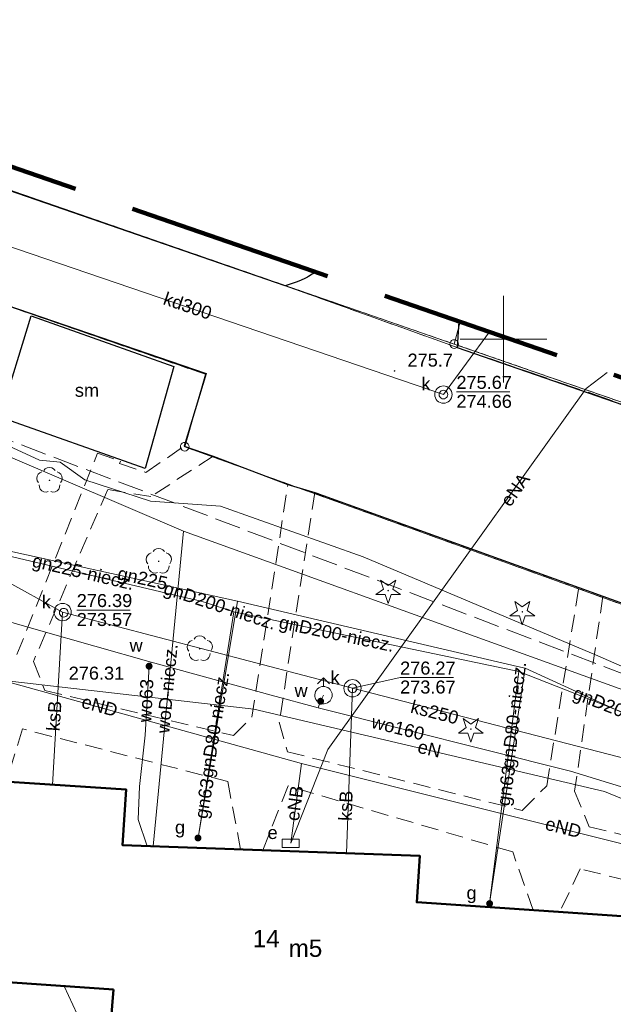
# Model space of a CAD drawing. Extents: x 0 to 6568752, y 0 to 5584302.
# Tile 54 of 58: x 6568522 to 6568556, y 5584162 to 5584218. Entities that reach past the tile are written whole.
import ezdxf
from ezdxf.enums import TextEntityAlignment as Align

# ---------------------------------------------------------------- set-up
doc = ezdxf.new("R2010")
doc.units = 0
for name, pattern in [('PRZER1-1', [1, 0.5, -0.5]), ('PRZER2-1', [1.5, 1, -0.5]), ('PRZER3-1', [2, 1.5, -0.5])]:
    doc.linetypes.add(name, pattern=pattern)
doc.layers.get('0').update_dxf_attribs({"linetype": 'CONTINUOUS'})
for name, color, linetype, lineweight in [('EGBU', 7, 'CONTINUOUS', 50), ('EGBU_O', 7, 'CONTINUOUS', 50), ('EGDE', 7, 'CONTINUOUS', 18), ('EGPG', 7, 'CONTINUOUS', 18), ('GEPADR_O', 7, 'CONTINUOUS', 18), ('GUPPRZ_O', 7, 'CONTINUOUS', 18), ('OTDM', 7, 'CONTINUOUS', 25), ('OTDM_O', 7, 'CONTINUOUS', 25), ('OTKC', 7, 'CONTINUOUS', 18), ('OTKJ', 7, 'CONTINUOUS', 18), ('OTKK', 7, 'CONTINUOUS', 25), ('OTRN', 7, 'CONTINUOUS', 13), ('OTRN_O', 7, 'CONTINUOUS', 13), ('ramka sekcji', 7, 'CONTINUOUS', 18), ('SUPK', 7, 'CONTINUOUS', 18), ('SUPW', 7, 'CONTINUOUS', 18), ('SUPW_O', 7, 'CONTINUOUS', 18), ('zakres', 6, 'PRZER3-1', 106)]:
    doc.layers.add(name, color=color, linetype=linetype, lineweight=lineweight)
for name, color, linetype, lineweight, true_color in [('EGUG', 7, 'CONTINUOUS', 18, 0x008000), ('OTZG', 7, 'CONTINUOUS', 18, 0x008000), ('OTZL', 7, 'CONTINUOUS', 18, 0x008000), ('SUEP', 1, 'CONTINUOUS', 18, 0xff0000), ('SUEP_O', 1, 'CONTINUOUS', 18, 0xff0000), ('SUES', 1, 'CONTINUOUS', 18, 0xff0000), ('SUES_O', 1, 'CONTINUOUS', 18, 0xff0000), ('SUGP', 7, 'CONTINUOUS', 18, 0xbfbf00), ('SUGP_O', 7, 'CONTINUOUS', 18, 0xbfbf00), ('SUGW', 7, 'CONTINUOUS', 18, 0xbfbf00), ('SUGW_O', 7, 'CONTINUOUS', 18, 0xbfbf00), ('SUKP', 7, 'CONTINUOUS', 18, 0x803300), ('SUKP_O', 7, 'CONTINUOUS', 18, 0x803300), ('SUTP', 7, 'CONTINUOUS', 18, 0xff9100), ('SUWH', 5, 'CONTINUOUS', 18, 0x0000ff), ('SUWP', 5, 'CONTINUOUS', 18, 0x0000ff), ('SUWP_O', 5, 'CONTINUOUS', 18, 0x0000ff), ('SUWW', 5, 'CONTINUOUS', 18, 0x0000ff), ('SUWW_O', 5, 'CONTINUOUS', 18, 0x0000ff)]:
    doc.layers.add(name, color=color, linetype=linetype, lineweight=lineweight, true_color=true_color)
doc.styles.add('Arial', font='arial.ttf')

# ---------------------------------------------------------------- blocks, each defined once
blk = doc.blocks.new('D_GSPRDL1')
blk.add_hatch(color=0).paths.add_polyline_path([(0, -0.045), (0.013906, -0.042798), (0.02645, -0.036406), (0.036406, -0.02645), (0.042798, -0.013906), (0.045, 0), (0.042798, 0.013906), (0.036406, 0.02645), (0.02645, 0.036406), (0.013906, 0.042798), (0, 0.045), (-0.013906, 0.042798), (-0.02645, 0.036406), (-0.036406, 0.02645), (-0.042798, 0.013906), (-0.045, 0), (-0.042798, -0.013906), (-0.036406, -0.02645), (-0.02645, -0.036406), (-0.013906, -0.042798)])
at = {"color": 0}
for points in [[(-0.324277, 0.563333), (-0.240553, 0.662679), (-0.127956, 0.727494), (0, 0.75), (0.127956, 0.727494), (0.240553, 0.662679), (0.324277, 0.563333)], [(-0.635969, -0.134326), (-0.70458, -0.024001), (-0.731429, 0.103115), (-0.713292, 0.231763), (-0.652348, 0.346501), (-0.55591, 0.433559), (-0.435555, 0.482485)], [(0.435555, 0.482485), (0.55591, 0.433559), (0.652348, 0.346501), (0.713292, 0.231763), (0.731429, 0.103115), (0.70458, -0.024001), (0.635969, -0.134326)], [(-0.068773, -0.646351), (-0.194901, -0.677512), (-0.324092, -0.663766), (-0.440839, -0.606763), (-0.531129, -0.513345), (-0.584125, -0.394725), (-0.593465, -0.265141)], [(0.593465, -0.265141), (0.584125, -0.394725), (0.531129, -0.513345), (0.440839, -0.606763), (0.324092, -0.663766), (0.194901, -0.677512), (0.068773, -0.646351)]]:
    blk.add_lwpolyline(points, dxfattribs=at)
blk = doc.blocks.new('D_GSPRDI1')
blk.add_hatch(color=0).paths.add_polyline_path([(0, -0.045), (0.013906, -0.042798), (0.02645, -0.036406), (0.036406, -0.02645), (0.042798, -0.013906), (0.045, 0), (0.042798, 0.013906), (0.036406, 0.02645), (0.02645, 0.036406), (0.013906, 0.042798), (0, 0.045), (-0.013906, 0.042798), (-0.02645, 0.036406), (-0.036406, 0.02645), (-0.042798, 0.013906), (-0.045, 0), (-0.042798, -0.013906), (-0.036406, -0.02645), (-0.02645, -0.036406), (-0.013906, -0.042798)])
at = {"color": 0}
blk.add_lwpolyline([(0.272471, 0.088531), (0.713338, -0.231778), (0.168396, -0.231778), (0, -0.750048), (-0.168396, -0.231778), (-0.713338, -0.231778), (-0.272471, 0.088531), (-0.440867, 0.606801), (0, 0.286493), (0.440867, 0.606801)], close=True, dxfattribs=at)
blk = doc.blocks.new('D_GSPWPN1')
blk.add_hatch(color=0).paths.add_polyline_path([(-0.045, 0), (-0.043467, -0.011647), (-0.038971, -0.0225), (-0.03182, -0.03182), (-0.0225, -0.038971), (-0.011647, -0.043467), (0, -0.045), (0.011647, -0.043467), (0.0225, -0.038971), (0.03182, -0.03182), (0.038971, -0.0225), (0.043467, -0.011647), (0.045, 0), (0.043467, 0.011647), (0.038971, 0.0225), (0.03182, 0.03182), (0.0225, 0.038971), (0.011647, 0.043467), (0, 0.045), (-0.011647, 0.043467), (-0.0225, 0.038971), (-0.03182, 0.03182), (-0.038971, 0.0225), (-0.043467, 0.011647)])
blk = doc.blocks.new('D_GUPWZA1')
blk.add_hatch(color=0).paths.add_polyline_path([(-0.2, 0), (-0.193185, -0.051764), (-0.173205, -0.1), (-0.141421, -0.141421), (-0.1, -0.173205), (-0.051764, -0.193185), (0, -0.2), (0.051764, -0.193185), (0.1, -0.173205), (0.141421, -0.141421), (0.173205, -0.1), (0.193185, -0.051764), (0.2, 0), (0.193185, 0.051764), (0.173205, 0.1), (0.141421, 0.141421), (0.1, 0.173205), (0.051764, 0.193185), (0, 0.2), (-0.051764, 0.193185), (-0.1, 0.173205), (-0.141421, 0.141421), (-0.173205, 0.1), (-0.193185, 0.051764)])
blk = doc.blocks.new('D_GUPESE1')
at = {"color": 0}
blk.add_lwpolyline([(-0.5, -0.25), (-0.5, 0.25), (0.5, 0.25), (0.5, -0.25)], close=True, dxfattribs=at)
blk = doc.blocks.new('D_GUPIWZ1_1')
at = {"color": 0}
blk.add_lwpolyline([(0, 0.25), (0.064705, 0.241481), (0.125, 0.216506), (0.176777, 0.176777), (0.216506, 0.125), (0.241481, 0.064705), (0.25, 0), (0.241481, -0.064705), (0.216506, -0.125), (0.176777, -0.176777), (0.125, -0.216506), (0.064705, -0.241481), (0, -0.25), (-0.064705, -0.241481), (-0.125, -0.216506), (-0.176777, -0.176777), (-0.216506, -0.125), (-0.241481, -0.064705), (-0.25, 0), (-0.241481, 0.064705), (-0.216506, 0.125), (-0.176777, 0.176777), (-0.125, 0.216506), (-0.064705, 0.241481)], close=True, dxfattribs=at)
blk = doc.blocks.new('D_GUPWDT1')
at = {"color": 0}
for points in [[(-0.353553, 0.646447), (0, 1), (0.353553, 0.646447)], [(0, 0.5), (0, 1)]]:
    blk.add_lwpolyline(points, dxfattribs=at)
blk.add_lwpolyline([(0, 0.5), (0.086824, 0.492404), (0.17101, 0.469846), (0.25, 0.433013), (0.321394, 0.383022), (0.383022, 0.321394), (0.433013, 0.25), (0.469846, 0.17101), (0.492404, 0.086824), (0.5, 0), (0.492404, -0.086824), (0.469846, -0.17101), (0.433013, -0.25), (0.377875, -0.32743), (0.309079, -0.393027), (0.229113, -0.444418), (0.140866, -0.479746), (0.047528, -0.497736), (-0.047528, -0.497736), (-0.140866, -0.479746), (-0.229113, -0.444418), (-0.309079, -0.393027), (-0.377875, -0.32743), (-0.433013, -0.25), (-0.4725, -0.163534), (-0.494911, -0.071157), (-0.499434, 0.023791), (-0.485906, 0.117879), (-0.454816, 0.207708), (-0.407288, 0.290028), (-0.34504, 0.361867), (-0.27032, 0.420627), (-0.185831, 0.464184), (-0.094626, 0.490964)], close=True, dxfattribs=at)
blk = doc.blocks.new('D_GUPGZA1')
blk.add_hatch(color=0).paths.add_polyline_path([(-0.2, 0), (-0.193185, -0.051764), (-0.173205, -0.1), (-0.141421, -0.141421), (-0.1, -0.173205), (-0.051764, -0.193185), (0, -0.2), (0.051764, -0.193185), (0.1, -0.173205), (0.141421, -0.141421), (0.173205, -0.1), (0.193185, -0.051764), (0.2, 0), (0.193185, 0.051764), (0.173205, 0.1), (0.141421, 0.141421), (0.1, 0.173205), (0.051764, 0.193185), (0, 0.2), (-0.051764, 0.193185), (-0.1, 0.173205), (-0.141421, 0.141421), (-0.173205, 0.1), (-0.193185, 0.051764)])
blk = doc.blocks.new('D_GEPPGD1_2')
blk.add_hatch(color=0).paths.add_polyline_path([(0, -0.045), (0.013906, -0.042798), (0.02645, -0.036406), (0.036406, -0.02645), (0.042798, -0.013906), (0.045, 0), (0.042798, 0.013906), (0.036406, 0.02645), (0.02645, 0.036406), (0.013906, 0.042798), (0, 0.045), (-0.013906, 0.042798), (-0.02645, 0.036406), (-0.036406, 0.02645), (-0.042798, 0.013906), (-0.045, 0), (-0.042798, -0.013906), (-0.036406, -0.02645), (-0.02645, -0.036406), (-0.013906, -0.042798)])
blk = doc.blocks.new('D_GEPPGD1_1')
at = {"color": 0}
blk.add_lwpolyline([(0, 0.25), (0.077254, 0.237764), (0.146946, 0.202254), (0.202254, 0.146946), (0.237764, 0.077254), (0.25, 0), (0.237764, -0.077254), (0.202254, -0.146946), (0.146946, -0.202254), (0.077254, -0.237764), (0, -0.25), (-0.077254, -0.237764), (-0.146946, -0.202254), (-0.202254, -0.146946), (-0.237764, -0.077254), (-0.25, 0), (-0.237764, 0.077254), (-0.202254, 0.146946), (-0.146946, 0.202254), (-0.077254, 0.237764)], close=True, dxfattribs=at)

msp = doc.modelspace()

# ---------------------------------------------------------------- linework, layer by layer
at = {"layer": 'EGBU', "color": 0, "linetype": 'Continuous', "lineweight": 50, "elevation": 10.18}
msp.add_lwpolyline([(6568527.47, 5584162.43), (6568514.95, 5584163.31), (6568515.85341, 5584174.79452), (6568528.2, 5584173.99), (6568528.0043, 5584170.77341), (6568545.17, 5584170.16), (6568544.99, 5584167.48), (6568562.18, 5584166.31), (6568561.48, 5584154.81), (6568544.19, 5584156.04), (6568544.4, 5584158.62), (6568527.26, 5584159.84)], close=True, dxfattribs=at)
at = {"layer": 'EGDE', "color": 0, "linetype": 'Continuous', "elevation": 10.22}
for points in [[(6568361.59535, 5584252.09289), (6568363.17294, 5584258.49371), (6568384.10967, 5584252.66302), (6568404.05262, 5584247.11955), (6568410.12476, 5584245.43766), (6568432.37614, 5584239.25389), (6568501.01473, 5584215.71647), (6568547.15443, 5584199.71974), (6568592.68513, 5584183.94093)], [(6568592.25665, 5584177.2623), (6568569.37207, 5584185.2949), (6568567.841, 5584180.71483), (6568531.58972, 5584193.78874), (6568532.79584, 5584197.9746), (6568444.36545, 5584228.51754), (6568424.00977, 5584235.04577), (6568423.40791, 5584229.7576), (6568390.77944, 5584238.75789), (6568391.9359, 5584243.69317), (6568384.82038, 5584245.63164), (6568365.64994, 5584250.98505), (6568361.59535, 5584252.09289)], [(6568547.15443, 5584199.71974), (6568501.01473, 5584215.71647), (6568432.37614, 5584239.25389), (6568410.12476, 5584245.43766), (6568410.56468, 5584246.69046)], [(6568384.82038, 5584245.63164), (6568391.9359, 5584243.69317), (6568390.77944, 5584238.75789), (6568423.40791, 5584229.7576), (6568424.00977, 5584235.04577), (6568444.36545, 5584228.51754), (6568532.79584, 5584197.9746), (6568531.58972, 5584193.78874), (6568567.841, 5584180.71483), (6568569.37207, 5584185.2949), (6568592.25665, 5584177.2623)], [(6568547.49268, 5584201.00451), (6568547.15443, 5584199.71974)], [(6568592.68513, 5584183.94093), (6568547.15443, 5584199.71974), (6568547.49268, 5584201.00451)]]:
    msp.add_lwpolyline(points, dxfattribs=at)
at = {"layer": 'EGUG', "color": 0, "linetype": 'PRZER1-1', "lineweight": 18, "elevation": 10.08}
for points in [[(6568324.88408, 5584271.82788), (6568324.82072, 5584271.63057), (6568327.2348, 5584269.00147), (6568331.69773, 5584267.24884), (6568363.17294, 5584258.49371), (6568384.10967, 5584252.66302), (6568404.05262, 5584247.11955), (6568410.12476, 5584245.43766), (6568432.37614, 5584239.25389), (6568501.01473, 5584215.71647), (6568547.15443, 5584199.71974), (6568592.68513, 5584183.94093)], [(6568592.68513, 5584183.94093), (6568547.15443, 5584199.71974), (6568501.01473, 5584215.71647), (6568432.37614, 5584239.25389), (6568410.12476, 5584245.43766), (6568404.05262, 5584247.11955), (6568384.10967, 5584252.66302), (6568363.17294, 5584258.49371)], [(6568592.25665, 5584177.2623), (6568569.37207, 5584185.2949), (6568567.841, 5584180.71483), (6568531.58972, 5584193.78874), (6568532.79584, 5584197.9746), (6568444.36545, 5584228.51754), (6568424.00977, 5584235.04577), (6568423.40791, 5584229.7576), (6568390.77944, 5584238.75789)], [(6568390.77944, 5584238.75789), (6568423.40791, 5584229.7576), (6568424.00977, 5584235.04577), (6568444.36545, 5584228.51754), (6568532.79584, 5584197.9746), (6568531.58972, 5584193.78874), (6568567.841, 5584180.71483), (6568569.37207, 5584185.2949), (6568592.25665, 5584177.2623)]]:
    msp.add_lwpolyline(points, dxfattribs=at)
at = {"layer": 'GUPPRZ_O', "color": 0, "linetype": 'Continuous', "lineweight": 13, "elevation": 10.8, "flags": 128}
for points in [[(6568547.28305, 5584196.96099), (6568550.36305, 5584196.96099)], [(6568525.35391, 5584184.35743), (6568528.43391, 5584184.35743)], [(6568541.28139, 5584179.83651), (6568544.03124, 5584180.45622), (6568547.11124, 5584180.45622)]]:
    msp.add_lwpolyline(points, dxfattribs=at)
at = {"layer": 'OTDM', "color": 0, "linetype": 'Continuous', "lineweight": 25, "elevation": 10.18}
msp.add_lwpolyline([(6568529.31, 5584192.54), (6568520.93, 5584195.49), (6568522.72, 5584201.36), (6568530.96, 5584198.43)], close=True, dxfattribs=at)
at = {"layer": 'OTKC', "color": 0, "linetype": 'PRZER2-1', "lineweight": 18, "elevation": 10.18}
for points in [[(6568521.9, 5584181.78), (6568526.55, 5584193.42), (6568527.88, 5584192.96), (6568527.83, 5584192.82), (6568529.35, 5584192.31), (6568531.55, 5584193.82), (6568533.24, 5584193.25), (6568529.63, 5584190.91), (6568527.15, 5584191.32), (6568522.85, 5584181.39), (6568523.52, 5584179.7), (6568534.41, 5584177.11), (6568535.47, 5584178.16), (6568537.55, 5584191.61), (6568539.1, 5584191.15), (6568537.05, 5584177.88), (6568537.52, 5584176.17), (6568551.09, 5584172.78), (6568552.5, 5584174.21), (6568554.35, 5584185.66), (6568555.74, 5584185.16), (6568554.11, 5584173.9), (6568554.96, 5584171.84), (6568575.39, 5584166.8)], [(6568565.81, 5584166.6), (6568554.43, 5584169.4), (6568553.25244, 5584166.91764), (6568551.71069, 5584167.02257), (6568550.54, 5584170.38), (6568537.56, 5584174.2), (6568536.09974, 5584170.48412), (6568534.81922, 5584170.52988), (6568534.08, 5584174.45), (6568522.22, 5584177.49), (6568521.28657, 5584174.44049)]]:
    msp.add_lwpolyline(points, dxfattribs=at)
at = {"layer": 'OTKJ', "color": 0, "linetype": 'PRZER3-1', "lineweight": 18, "elevation": 10.18}
msp.add_lwpolyline([(6568324.63601, 5584271.90472), (6568325.01, 5584271.29), (6568326.48, 5584269.47), (6568327.65, 5584268.64), (6568329.49, 5584267.76), (6568331.28, 5584267.12), (6568332.07, 5584266.92), (6568359.08, 5584259.49), (6568361.58, 5584258.81), (6568397.87, 5584248.6), (6568413.84, 5584244.22), (6568455.08, 5584231.25), (6568457, 5584230.63), (6568498.55, 5584216.47), (6568500.09, 5584215.97), (6568537.39, 5584203.09), (6568547.32, 5584199.53), (6568592.6869, 5584183.96856)], dxfattribs=at)
for points in [[(6568592.27088, 5584177.48411), (6568589.01, 5584178.79), (6568575.71, 5584183.16), (6568569.28, 5584185.37), (6568568.72, 5584183.6), (6568567.66, 5584180.86), (6568555.74, 5584185.16), (6568554.35, 5584185.66), (6568539.1, 5584191.15), (6568537.55, 5584191.61), (6568533.24, 5584193.25), (6568531.55, 5584193.82), (6568532.82, 5584198.02), (6568519.22, 5584202.68), (6568505.31, 5584207.06), (6568502.26, 5584208.44), (6568499.5, 5584209.57), (6568442.88, 5584228.95, 0.48575719), (6568436.47, 5584226.47), (6568429.34, 5584228.12), (6568427.97, 5584231.99), (6568423.96, 5584235.1), (6568423.38, 5584229.9), (6568390.81, 5584238.73)], [(6568547.43203, 5584201.02544), (6568547.32, 5584199.53), (6568537.39, 5584203.09, 0.08519898), (6568539.15676, 5584203.88134)]]:
    msp.add_lwpolyline(points, format="xyb", dxfattribs=at)
at = {"layer": 'OTKK', "color": 0, "linetype": 'Continuous', "lineweight": 25, "elevation": 10.18}
msp.add_lwpolyline([(6568539.15682, 5584203.88131, -0.08520069), (6568537.39, 5584203.09), (6568500.09, 5584215.97), (6568498.55, 5584216.47), (6568457, 5584230.63), (6568455.08, 5584231.25), (6568413.84, 5584244.22, -0.22495395), (6568411.27336, 5584246.48884)], format="xyb", dxfattribs=at)
for points in [[(6568510.51, 5584157.83), (6568511.07, 5584177.33), (6568512.46, 5584181.61), (6568513.33, 5584198.33), (6568515.23, 5584201.77), (6568519.22, 5584202.68), (6568532.82, 5584198.02), (6568531.55, 5584193.82), (6568533.24, 5584193.25), (6568537.55, 5584191.61), (6568539.1, 5584191.15), (6568554.35, 5584185.66), (6568555.74, 5584185.16), (6568567.66, 5584180.86), (6568568.72, 5584183.6), (6568569.28, 5584185.37), (6568575.71, 5584183.16), (6568578.54, 5584180.75), (6568579.27, 5584175.96), (6568577.89, 5584147.04)], [(6568547.43203, 5584201.02544), (6568547.32, 5584199.53), (6568565.96, 5584193.07), (6568592.68614, 5584183.95677)]]:
    msp.add_lwpolyline(points, dxfattribs=at)
at = {"layer": 'ramka sekcji', "color": 0}
for q in [(6568550, 5584202.5), (6568547.5, 5584200), (6568550, 5584197.5), (6568552.5, 5584200)]:
    msp.add_line((6568550, 5584200), q, dxfattribs=at)
at = {"layer": 'SUEP', "linetype": 'PRZER3-1', "lineweight": 18, "elevation": 10.14}
msp.add_lwpolyline([(6568560.58238, 5584136.31089), (6568560.7851, 5584142.19097), (6568567.55885, 5584142.33769), (6568569.72241, 5584174.7728), (6568568.75268, 5584175.93585), (6568566.54485, 5584176.9986), (6568520.37363, 5584194.58131), (6568501.89491, 5584203.47687), (6568485.93649, 5584207.97701), (6568481.66183, 5584212.65942), (6568442.07302, 5584224.70259), (6568418.51306, 5584225.75311), (6568412.04865, 5584222.77544), (6568410.68147, 5584195.95969), (6568396.48012, 5584196.06005)], dxfattribs=at)
at = {"layer": 'SUEP', "linetype": 'Continuous', "lineweight": 18, "elevation": 10.14}
for points in [[(6568486.27, 5584207.38), (6568505.27, 5584202.34), (6568518.12, 5584196.32), (6568521.41, 5584193.85), (6568523.2, 5584193.01), (6568524.4, 5584192.89), (6568525.82, 5584191.88), (6568529.61, 5584190.64), (6568533.66, 5584190.36), (6568541.9, 5584187.44), (6568555.45, 5584181.71), (6568569.37, 5584175.62), (6568568.52, 5584159.59)], [(6568537.71, 5584170.88), (6568539.86, 5584176.3), (6568547.89, 5584187.52), (6568554.77, 5584197.15), (6568555.98497, 5584198.07372)], [(6568588.42, 5584161.56), (6568588.64, 5584171.67), (6568586.85, 5584171.86), (6568576.51, 5584173.04), (6568574.93, 5584169.59), (6568571.97, 5584169.2), (6568560.55, 5584171.92), (6568555.84, 5584173.88), (6568535.58, 5584178.64), (6568519.3, 5584180.49), (6568513.84, 5584184.74)], [(6568514.97262, 5584181.98672), (6568538.34205, 5584175.49634)], [(6568537.71, 5584170.88), (6568538.34205, 5584175.49634)], [(6568538.34205, 5584175.49634), (6568568.54621, 5584167.93037), (6568567.26294, 5584150.61906)]]:
    msp.add_lwpolyline(points, dxfattribs=at)
at = {"layer": 'SUGP', "color": 0, "linetype": 'Continuous', "lineweight": 18, "elevation": 10.14}
for points in [[(6568531.85, 5584185.03), (6568519.58, 5584187.91), (6568512.96, 5584189.46), (6568507.61, 5584190.72), (6568505.85, 5584191.12)], [(6568502.76, 5584190.94), (6568508.13, 5584190.28), (6568513.63, 5584189.33), (6568518.31, 5584188.45), (6568534.63, 5584184.87), (6568550.81, 5584181.1)], [(6568532.79, 5584184.8), (6568532.38, 5584184.9), (6568531.85, 5584185.03)], [(6568534.63, 5584184.87), (6568532.36, 5584171.19)], [(6568532.79, 5584184.8), (6568534.43179, 5584184.26135), (6568550.8944, 5584180.81528), (6568570.47901, 5584173.11266), (6568576.65641, 5584168.96549), (6568585.97078, 5584167.32838)], [(6568534.43179, 5584184.26135), (6568532.36, 5584171.19)], [(6568551.26, 5584181), (6568549.2, 5584167.4)], [(6568550.8944, 5584180.81528), (6568549.2, 5584167.4)], [(6568550.81, 5584181.1), (6568551.26, 5584181), (6568575.43, 5584169.92), (6568586.76, 5584166.6), (6568589.28, 5584165.85), (6568589.52, 5584165.75), (6568589.59, 5584165.49), (6568588.42, 5584159.13), (6568588.42, 5584158.92), (6568588.63, 5584158.83), (6568591.0389, 5584158.28114)]]:
    msp.add_lwpolyline(points, dxfattribs=at)
at = {"layer": 'SUKP', "color": 0, "linetype": 'Continuous', "lineweight": 18, "elevation": 10.14}
for points in [[(6568504.94016, 5584210.76039), (6568516.94072, 5584206.90478), (6568546.53305, 5584196.80544), (6568549.18856, 5584200.41924)], [(6568573.6282, 5584162.42214), (6568570.74, 5584171.11), (6568558.43959, 5584175.41734), (6568541.28139, 5584179.83651), (6568524.53976, 5584184.23726), (6568510.57, 5584191.94)], [(6568524.53976, 5584184.23726), (6568523.95651, 5584174.26651)], [(6568541.28139, 5584179.83651), (6568540.941, 5584170.31112)]]:
    msp.add_lwpolyline(points, dxfattribs=at)
at = {"layer": 'SUPK', "color": 0, "linetype": 'Continuous', "lineweight": 18, "elevation": 10.14}
for points in [[(6568546.53305, 5584196.30544, -1), (6568546.53305, 5584197.30544, -1)], [(6568524.53976, 5584183.73726, -1), (6568524.53976, 5584184.73726, -1)], [(6568541.28139, 5584179.33651, -1), (6568541.28139, 5584180.33651, -1)]]:
    msp.add_lwpolyline(points, format="xyb", close=True, dxfattribs=at)
at = {"layer": 'SUTP', "color": 0, "linetype": 'Continuous', "lineweight": 18, "elevation": 10.14}
msp.add_lwpolyline([(6568524.6324, 5584162.62945), (6568528.38554, 5584154.53443)], dxfattribs=at)
at = {"layer": 'SUWP', "color": 0, "linetype": 'Continuous', "lineweight": 18, "elevation": 10.14}
for points in [[(6568440.18814, 5584219.75304), (6568440.56927, 5584219.66795), (6568448.50814, 5584218.25013), (6568461.34345, 5584215.5853), (6568469.74002, 5584213.57334), (6568480.59995, 5584209.76297), (6568489.24609, 5584206.23411), (6568499.13871, 5584203.76138), (6568500.84194, 5584199.64301), (6568502.67082, 5584195.08622), (6568503.58721, 5584190.71769), (6568503.5906, 5584188.12754), (6568507.92245, 5584187.23329), (6568512.6962, 5584186.19471), (6568523.13561, 5584183.19899), (6568529.6599, 5584181.35292), (6568536.57505, 5584179.44187), (6568539.30473, 5584178.70699), (6568553.87292, 5584175.05441), (6568562.39734, 5584172.43405), (6568570.35066, 5584169.89633), (6568570.05045, 5584166.03217), (6568569.32325, 5584156.50206)], [(6568440.82398, 5584218.04271), (6568460.92655, 5584212.8281), (6568465.28794, 5584212.16501), (6568477.6888, 5584209.32114), (6568503.91994, 5584200.72488), (6568531.5237, 5584188.92031), (6568570.76196, 5584174.73149), (6568571.92617, 5584174.48857), (6568584.07042, 5584172.54962), (6568591.65656, 5584167.9086)], [(6568531.5237, 5584188.92031), (6568529.77184, 5584170.71025)], [(6568529.6599, 5584181.35292), (6568529.533, 5584181.11126), (6568529.31433, 5584177.12814), (6568528.97253, 5584174.16351), (6568528.90716, 5584172.25252), (6568529.41668, 5584170.72294)], [(6568539.30473, 5584178.70699), (6568539.43982, 5584179.08876), (6568539.60529, 5584179.44092)]]:
    msp.add_lwpolyline(points, dxfattribs=at)
at = {"layer": 'zakres', "color": 0, "ltscale": 7}
msp.add_lwpolyline([(6568248.9828, 5583949.49809), (6568593.23088, 5583926.24598), (6568594.73885, 5583944.72564), (6568600.03506, 5583944.48551), (6568601.93947, 5583972.41355), (6568624.21788, 5583971.15638), (6568661.45926, 5583969.71449), (6568667.75842, 5584103.27503), (6568620.63994, 5584106.09947), (6568620.96872, 5584115.5807), (6568625.17121, 5584115.63721), (6568627.02161, 5584150.96538), (6568590.71801, 5584153.27937), (6568592.77721, 5584185.3763), (6568538.50559, 5584204.10606), (6568463.99933, 5584229.86642), (6568419.28314, 5584244.20999), (6568355.04246, 5584262.48696)], dxfattribs=at)

# ---------------------------------------------------------------- block references
at = {"layer": 'EGPG', "color": 0, "linetype": 'Continuous', "lineweight": 18}
for name, p in [('D_GEPPGD1_1', (6568547.15443, 5584199.71974, 10.24)), ('D_GEPPGD1_2', (6568532.79584, 5584197.9746, 10.24)), ('D_GEPPGD1_1', (6568531.58972, 5584193.78874, 10.24))]:
    msp.add_blockref(name, p, dxfattribs=at)
at = {"layer": 'OTRN', "color": 0, "linetype": 'Continuous', "lineweight": 13}
msp.add_blockref('D_GSPWPN1', (6568543.71, 5584198.17, 10.08), dxfattribs=at)
at = {"layer": 'OTZG', "color": 0, "linetype": 'Continuous', "lineweight": 18}
for p in [(6568543.34, 5584185.48, 10.12), (6568551.09, 5584184.25, 10.12), (6568548.12, 5584177.48, 10.12)]:
    msp.add_blockref('D_GSPRDI1', p, dxfattribs=at)
at = {"layer": 'OTZL', "color": 0, "linetype": 'Continuous', "lineweight": 18}
for p in [(6568523.78, 5584191.85, 10.12), (6568530.09, 5584187.17, 10.12), (6568532.46, 5584182.12, 10.12)]:
    msp.add_blockref('D_GSPRDL1', p, dxfattribs=at)
at = {"layer": 'SUES', "linetype": 'Continuous', "lineweight": 18}
msp.add_blockref('D_GUPESE1', (6568537.71, 5584170.88, 10.16), dxfattribs=at)
at = {"layer": 'SUGW', "color": 0, "linetype": 'Continuous', "lineweight": 18}
for p in [(6568532.36, 5584171.19, 10.16), (6568549.2, 5584167.4, 10.16)]:
    msp.add_blockref('D_GUPGZA1', p, dxfattribs=at)
at = {"layer": 'SUPW', "color": 0, "linetype": 'Continuous', "lineweight": 18}
for p in [(6568546.53305, 5584196.80544, 10.18), (6568524.60391, 5584184.20188, 10.18), (6568541.28139, 5584179.83651, 10.18)]:
    msp.add_blockref('D_GUPIWZ1_1', p, dxfattribs=at)
at = {"layer": 'SUWH', "color": 0, "linetype": 'Continuous', "lineweight": 18}
msp.add_blockref('D_GUPWDT1', (6568539.60529, 5584179.44092, 10.16), dxfattribs=at)
at = {"layer": 'SUWW', "color": 0, "linetype": 'Continuous', "lineweight": 18}
for p, rotation in [((6568529.533, 5584181.11126, 10.16), 72.44108560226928), ((6568539.43982, 5584179.08876, 10.16), 75.60477458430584)]:
    msp.add_blockref('D_GUPWZA1', p, dxfattribs=dict(at, rotation=rotation))

# ---------------------------------------------------------------- texts
at = {"layer": 'EGBU_O', "color": 0, "linetype": 'Continuous', "lineweight": 0, "style": 'Arial'}
msp.add_text('m5', height=1, dxfattribs=at).set_placement((6568538.565, 5584164.32223, 10.8), align=Align.CENTER)
at = {"layer": 'GEPADR_O', "color": 0, "linetype": 'Continuous', "lineweight": 0, "style": 'Arial'}
msp.add_text('14', height=1, dxfattribs=at).set_placement((6568535.5166, 5584164.87704, 10.8))
at = {"layer": 'GUPPRZ_O', "color": 0, "linetype": 'Continuous', "lineweight": 0, "style": 'Arial'}
for s, p in [('275.67', (6568547.28305, 5584197.13349, 10.8)), ('274.66', (6568547.28305, 5584196.03849, 10.8)), ('276.39', (6568525.35391, 5584184.52993, 10.8)), ('273.57', (6568525.35391, 5584183.43493, 10.8)), ('276.27', (6568544.03124, 5584180.62872, 10.8)), ('276.31', (6568524.88998, 5584180.33655, 10.8)), ('273.67', (6568544.03124, 5584179.53372, 10.8))]:
    msp.add_text(s, height=0.75, dxfattribs=at).set_placement(p)
at = {"layer": 'OTDM_O', "color": 0, "linetype": 'Continuous', "lineweight": 0, "style": 'Arial'}
msp.add_text('sm', height=0.75, dxfattribs=at).set_placement((6568525.945, 5584196.67543, 10.8), align=Align.CENTER)
at = {"layer": 'OTRN_O', "color": 0, "linetype": 'Continuous', "lineweight": 0, "style": 'Arial'}
msp.add_text('275.7', height=0.75, dxfattribs=at).set_placement((6568544.46, 5584198.42, 10.8))
at = {"layer": 'SUEP_O', "linetype": 'Continuous', "lineweight": 0, "style": 'Arial'}
for s, rotation, p in [('eNA', 54.409222, (6568550.97679, 5584191.09378, 10.8)), ('eND', 344.47844, (6568526.5788, 5584178.45875, 10.8)), ('eN', 346.778397, (6568545.64288, 5584175.9743, 10.8)), ('eNB', 82.203748, (6568538.31679, 5584173.14836, 10.8)), ('eND', 345.937115, (6568553.37282, 5584171.42867, 10.8))]:
    msp.add_text(s, height=0.75, rotation=rotation, dxfattribs=at).set_placement(p, align=Align.CENTER)
at = {"layer": 'SUES_O', "linetype": 'Continuous', "lineweight": 0, "style": 'Arial'}
msp.add_text('e', height=0.75, dxfattribs=at).set_placement((6568536.96, 5584171.13, 10.8), align=Align.RIGHT)
at = {"layer": 'SUGP_O', "color": 0, "linetype": 'Continuous', "lineweight": 0, "style": 'Arial'}
for s, rotation, p in [('gn225-niecz.', 346.790719, (6568525.64794, 5584186.18429, 10.8)), ('gn225', 347.62741, (6568529.08218, 5584185.82804, 10.8)), ('gnD200-niecz.', 341.836066, (6568533.5194, 5584184.25182, 10.8)), ('gnD200-niecz.', 348.177145, (6568540.29349, 5584182.622, 10.8)), ('gnD80-niecz.', 83.437745, (6568550.96149, 5584178.25948, 10.8)), ('gnD80-niecz.', 80.99363, (6568533.68575, 5584177.67973, 10.8)), ('gnD200-niecz.', 338.530303, (6568557.08708, 5584178.0334, 10.8)), ('gn63', 81.386858, (6568550.52017, 5584174.15605, 10.8)), ('gn63', 80.279411, (6568533.08394, 5584173.41186, 10.8))]:
    msp.add_text(s, height=0.75, rotation=rotation, dxfattribs=at).set_placement(p, align=Align.CENTER)
at = {"layer": 'SUGW_O', "color": 0, "linetype": 'Continuous', "lineweight": 0, "style": 'Arial'}
for p in [(6568531.61, 5584171.44, 10.8), (6568548.45, 5584167.65, 10.8)]:
    msp.add_text('g', height=0.75, dxfattribs=at).set_placement(p, align=Align.RIGHT)
at = {"layer": 'SUKP_O', "color": 0, "linetype": 'Continuous', "lineweight": 0, "style": 'Arial'}
for s, rotation, p in [('kd300', 341.156136, (6568531.64209, 5584201.57736, 10.8)), ('ksB', 86.271809, (6568524.4199, 5584178.21316, 10.8)), ('ks250', 345.557092, (6568545.93664, 5584178.09226, 10.8)), ('ksB', 87.953429, (6568541.26432, 5584173.03833, 10.8))]:
    msp.add_text(s, height=0.75, rotation=rotation, dxfattribs=at).set_placement(p, align=Align.CENTER)
at = {"layer": 'SUPW_O', "color": 0, "linetype": 'Continuous', "lineweight": 0, "style": 'Arial'}
for p in [(6568545.78305, 5584197.05544, 10.8), (6568523.85391, 5584184.45188, 10.8), (6568540.53139, 5584180.08651, 10.8)]:
    msp.add_text('k', height=0.75, dxfattribs=at).set_placement(p, align=Align.RIGHT)
at = {"layer": 'SUWP_O', "color": 0, "linetype": 'Continuous', "lineweight": 0, "style": 'Arial'}
for s, rotation, p in [('woD-niecz.', 84.504894, (6568530.9399, 5584179.78718, 10.8)), ('wo63', 86.85773, (6568529.7167, 5584179.10361, 10.8)), ('wo160', 345.924801, (6568543.82024, 5584177.19316, 10.8))]:
    msp.add_text(s, height=0.75, rotation=rotation, dxfattribs=at).set_placement(p, align=Align.CENTER)
at = {"layer": 'SUWW_O', "color": 0, "linetype": 'Continuous', "lineweight": 0, "style": 'Arial'}
for p in [(6568529.16173, 5584181.94419, 10.8), (6568538.68982, 5584179.33876, 10.8)]:
    msp.add_text('w', height=0.75, dxfattribs=at).set_placement(p, align=Align.RIGHT)

doc.saveas('drawing.dxf')
